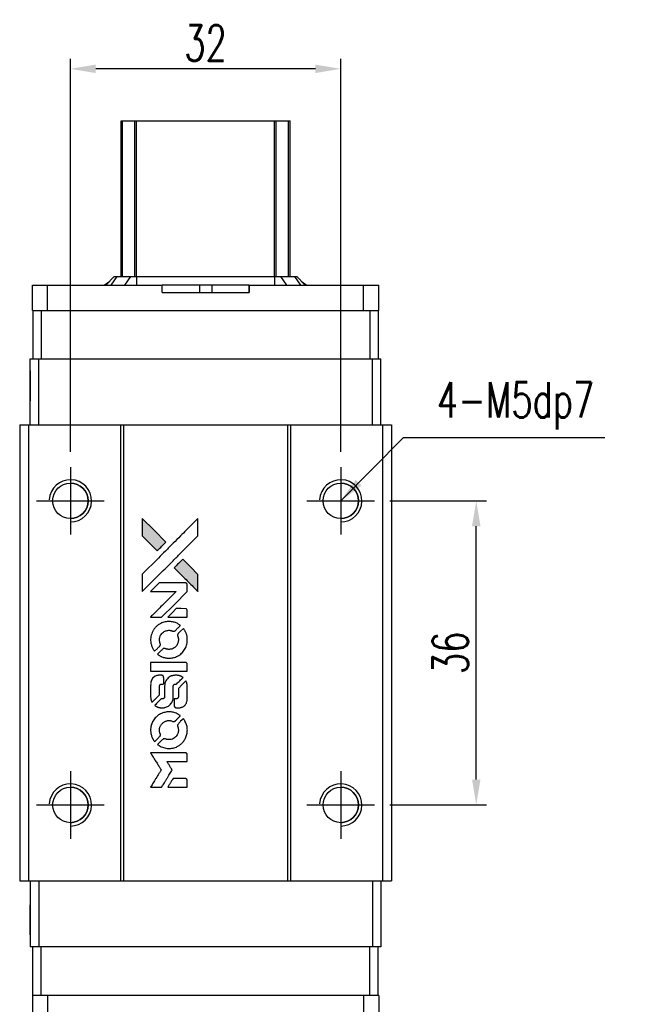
# Model space of a CAD drawing. Header units: millimetres. Extents: x 775 to 1066, y 434 to 676.
# Tile 2 of 3: x 794 to 867, y 559 to 676. Entities that reach past the tile are written whole.
import ezdxf

# ---------------------------------------------------------------- set-up
doc = ezdxf.new("R2010")
doc.units = ezdxf.units.MM
doc.header["$LTSCALE"] = 0.15
doc.layers.get('0').update_dxf_attribs({"linetype": 'CONTINUOUS'})
doc.layers.get('Defpoints').update_dxf_attribs({"linetype": 'CONTINUOUS'})
doc.layers.add('DIM', color=4, linetype='CONTINUOUS')
doc.styles.add('DIM-7', font='SIMPLEX.shx', dxfattribs={"width": 0.7, "bigfont": 'chineset.shx'})
doc.dimstyles.new('CNS', dxfattribs={"dimtxt": 3.5, "dimasz": 2.5, "dimexe": 1, "dimexo": 1.5, "dimgap": 0.09, "dimtad": 0, "dimdsep": 46, "dimtxsty": 'DIM-7', "dimcen": 0.09, "dimclrd": 4, "dimclre": 4, "dimclrt": 4, "dimadec": 0, "dimazin": 0, "dimtfac": 1, "dimtix": 1, "dimtmove": 2, "dimatfit": 3, "dimfxl": 1, "dimtvp": 0.971429, "dimtolj": 1, "dimarcsym": 0})

# ---------------------------------------------------------------- blocks, each defined once
blk = doc.blocks.new('*D48')
at = {"layer": 'Defpoints', "color": 0}
for p in [(836.48, 618.83), (848.52, 618.83), (836.48, 582.83)]:
    blk.add_point(p, dxfattribs=at)
at = {"layer": 'DIM', "color": 7, "lineweight": -2}
for p, q in [((838.28, 618.83), (849.72, 618.83)), ((848.52, 585.83), (848.52, 615.83)), ((838.28, 582.83), (849.72, 582.83))]:
    blk.add_line(p, q, dxfattribs=at)
at = {"layer": 'DIM', "color": 7}
for points in [[(848.02, 615.83), (849.02, 615.83), (848.52, 618.83)], [(848.02, 585.83), (849.02, 585.83), (848.52, 582.83)]]:
    blk.add_solid(points, dxfattribs=at)
at = {"layer": 'DIM', "color": 7, "insert": (845.46, 600.83), "char_height": 4.2, "attachment_point": 5, "rotation": 90, "style": 'DIM-7'}
blk.add_mtext('\\A1;36', dxfattribs=at)
blk = doc.blocks.new('A$C65c57811')
at = {"linetype": 'Continuous'}
h = blk.add_hatch(color=256, dxfattribs=at)
h.dxf.hatch_style = 1
h.paths.add_polyline_path([(0, 31.81), (0, 30.78), (0, 29.76), (0.89, 28.87, 0.000288), (1.23, 28.53, 0.000479), (1.52, 28.24, 0.000013), (1.79, 27.99, 0.197177), (1.79, 27.98, 0.197497), (1.79, 27.99, 0.00004), (1.94, 28.13, 0.000834), (2.11, 28.3, 0.000506), (2.3, 28.49), (2.81, 29), (1.41, 30.41)])
h.paths.add_polyline_path([(4.81, 27), (4.3, 26.49, 0.000476), (4.11, 26.29, 0.000789), (3.94, 26.13, 0.000035), (3.79, 25.98, 0.19758), (3.79, 25.97, 0.198396), (3.79, 25.97, 0.000019), (4, 25.77, 0.000582), (4.22, 25.54, 0.000351), (4.49, 25.27, 0.000108), (5.62, 24.15, 0.000692), (6.19, 23.58, 0.000077), (6.59, 23.19, 0.197527), (6.6, 23.18, 0.410181), (6.61, 23.19, 0.000493), (6.61, 23.4, 0.002424), (6.61, 23.69, 0.000529), (6.61, 24.19), (6.61, 25.2), (5.71, 26.1)])
for points in [[(0.89, 28.87, 0.000288), (1.23, 28.53, 0.000479), (1.52, 28.24, 0.000013), (1.79, 27.99, 0.197177), (1.79, 27.98, 0.197497), (1.79, 27.99, 0.00004), (1.94, 28.13, 0.000836), (2.11, 28.3, 0.000505), (2.3, 28.49), (2.81, 29), (1.41, 30.41), (0, 31.81), (0, 30.78), (0, 29.76)], [(1.24, 24.39, -0.000056), (1.85, 25.01, -0.000021), (2.72, 25.87, -0.000021), (3.66, 26.81, -0.000025), (4.54, 27.69), (6.61, 29.75), (6.61, 30.78), (6.61, 31.8), (5.22, 30.42, 0.000274), (4.55, 29.76, 0.000123), (3.68, 28.88, 0.000121), (2.75, 27.96, 0.000165), (1.92, 27.13), (0, 25.22), (0, 24.19), (0, 23.16)], [(4.49, 25.27, 0.000108), (5.62, 24.15, 0.000692), (6.19, 23.58, 0.000077), (6.59, 23.19, 0.197527), (6.6, 23.18, 0.410182), (6.61, 23.19, 0.000493), (6.61, 23.4, 0.002424), (6.61, 23.69, 0.000529), (6.61, 24.19), (6.61, 25.2), (5.71, 26.1), (4.81, 27), (4.3, 26.49, 0.000476), (4.11, 26.29, 0.000789), (3.94, 26.13, 0.000035), (3.79, 25.98, 0.19758), (3.79, 25.97, 0.198396), (3.79, 25.97, 0.000019), (4, 25.77, 0.000582), (4.22, 25.54, 0.000351)], [(1.64, 20.12), (2.3, 20.12), (3.82, 21.64), (5.34, 23.17), (5.34, 23.59, 0.0008), (5.33, 23.86, 0.010795), (5.33, 23.96, 0.030495), (5.32, 24.02, 0.080372), (5.31, 24.06, 0.03816), (5.29, 24.09, 0.041799), (5.26, 24.12, 0.042486), (5.23, 24.15, 0.042078), (5.19, 24.17, 0.099276), (5.14, 24.18, 0.003302), (4.93, 24.18, 0.002586), (4.56, 24.19, 0.000204), (3.57, 24.18), (2, 24.18), (1.49, 23.67), (0.99, 23.17), (2.5, 23.16), (4.02, 23.16), (2.52, 21.67, 0.000253), (1.94, 21.09, 0.000412), (1.45, 20.6, 0.000041), (1.02, 20.17, 0.041338), (1, 20.15), (0.98, 20.12)], [(4.19, 20.12), (5.34, 20.12), (5.34, 20.55), (5.33, 20.97), (5.3, 21.02, 0.03146), (5.29, 21.05, 0.026444), (5.27, 21.07, 0.026444), (5.25, 21.09, 0.031457), (5.22, 21.1), (5.17, 21.13), (4.61, 21.14), (4.04, 21.14), (3.54, 20.64, 0.000745), (3.35, 20.44, 0.001228), (3.19, 20.28, 0.000087), (3.05, 20.13, 0.195134), (3.04, 20.13, 0.412117), (3.05, 20.12, 0.000048), (3.38, 20.12, 0.00109), (3.75, 20.12, 0.000653)], [(1.01, 17.21, 0.023681), (1.04, 17.03, 0.022402), (1.09, 16.85, 0.021929), (1.15, 16.67, 0.020503), (1.23, 16.49, 0.013745), (1.28, 16.39, 0.009767), (1.34, 16.28, 0.009658), (1.41, 16.18, 0.027804), (1.46, 16.12), (1.48, 16.09), (1.8, 16.41, 0.002053), (1.95, 16.56, 0.006738), (2.05, 16.67, 0.007826), (2.11, 16.74, 0.063909), (2.14, 16.78, 0.061532), (2.16, 16.83, 0.068674), (2.16, 16.89, 0.052072), (2.15, 16.96, 0.019648), (2.12, 17.05, -0.018366), (2.09, 17.17, -0.0288), (2.07, 17.27, -0.029061), (2.06, 17.37, -0.019155), (2.06, 17.49, -0.053809), (2.09, 17.74, -0.058833), (2.18, 17.98, -0.058566), (2.33, 18.18, -0.052525), (2.52, 18.36, -0.044733), (2.68, 18.46, -0.040573), (2.86, 18.53, -0.041123), (3.05, 18.57, -0.04951), (3.24, 18.58, -0.017369), (3.32, 18.57, -0.024255), (3.4, 18.56, -0.023787), (3.47, 18.53, -0.015798), (3.55, 18.5, 0.010631), (3.61, 18.48, 0.033653), (3.64, 18.47, 0.037806), (3.68, 18.47, 0.016307), (3.73, 18.47, 0.068179), (3.82, 18.48, 0.095747), (3.89, 18.52, 0.033418), (3.99, 18.6, 0.002133), (4.26, 18.88, 0.001452), (4.41, 19.03, 0.012393), (4.48, 19.1, 0.020479), (4.51, 19.15, 0.344362), (4.51, 19.16, 0.074287), (4.47, 19.2, 0.005454), (4.35, 19.27, 0.008391), (4.23, 19.35, 0.017097), (4.13, 19.4, 0.027375), (3.93, 19.49, 0.02835), (3.71, 19.55, 0.027723), (3.49, 19.59, 0.023913), (3.26, 19.61, 0.027047), (2.97, 19.6, 0.031685), (2.71, 19.56, 0.032425), (2.45, 19.49, 0.031013), (2.21, 19.39, 0.037914), (1.91, 19.22, 0.040153), (1.66, 19, 0.039834), (1.44, 18.75, 0.036173), (1.25, 18.46, 0.040752), (1.13, 18.17, 0.035885), (1.04, 17.86, 0.035491), (1, 17.53, 0.037615)], [(1.9, 15.69, 0.018008), (1.99, 15.63, 0.009842), (2.11, 15.56, 0.009807), (2.23, 15.49, 0.015716), (2.34, 15.44, 0.048467), (2.73, 15.32, 0.045841), (3.14, 15.27, 0.046006), (3.55, 15.3, 0.049638), (3.94, 15.4, 0.064819), (4.45, 15.67, 0.06695), (4.86, 16.06, 0.066691), (5.16, 16.54, 0.063505), (5.33, 17.09, 0.03135), (5.34, 17.23, 0.010439), (5.34, 17.44, 0.010391), (5.34, 17.65, 0.032408), (5.33, 17.79, 0.015696), (5.29, 17.95, 0.018095), (5.25, 18.11, 0.018551), (5.2, 18.25, 0.018352), (5.13, 18.4, 0.015568), (5.08, 18.49, 0.009832), (5.02, 18.6, 0.009795), (4.95, 18.7, 0.023727), (4.9, 18.77), (4.88, 18.8), (4.56, 18.48, 0.001528), (4.38, 18.31, 0.010022), (4.3, 18.22, 0.019586), (4.25, 18.16, 0.061865), (4.22, 18.11, 0.055054), (4.2, 18.05, 0.061607), (4.19, 17.98, 0.048725), (4.21, 17.9, 0.020221), (4.23, 17.8, -0.017722), (4.27, 17.69, -0.02685), (4.29, 17.59, -0.02759), (4.3, 17.49, -0.020233), (4.29, 17.38, -0.04793), (4.26, 17.17, -0.048386), (4.19, 16.98, -0.047866), (4.09, 16.79, -0.044964), (3.95, 16.63, -0.04333), (3.78, 16.49, -0.050921), (3.59, 16.39, -0.051473), (3.4, 16.34, -0.0459), (3.19, 16.32, -0.019014), (3.08, 16.32, -0.024114), (2.99, 16.33, -0.025081), (2.9, 16.35, -0.023892), (2.81, 16.38, 0.008624), (2.74, 16.41, 0.026486), (2.69, 16.42, 0.035074), (2.65, 16.43, 0.02756), (2.61, 16.43, 0.087163), (2.53, 16.42, 0.073291), (2.47, 16.38, 0.028074), (2.37, 16.29, 0.002594), (2.14, 16.07), (1.82, 15.74)], [(3.17, 13.75), (5.33, 13.75), (5.33, 14.18), (5.33, 14.6), (5.31, 14.65, 0.071429), (5.28, 14.7, 0.054799), (5.23, 14.73, 0.053585), (5.18, 14.76, 0.060698), (5.13, 14.77, 0.033975), (5.04, 14.78, 0.000112), (3.94, 14.78, 0.000726), (2.86, 14.78, 0.001084), (1.92, 14.77), (1, 14.77), (1, 14.26), (1, 13.75)], [(1.01, 10.58, 0.018538), (1.02, 10.51, 0.010695), (1.03, 10.44, 0.01068), (1.05, 10.36, 0.017678), (1.07, 10.29, 0.013849), (1.1, 10.22, 0.011814), (1.13, 10.15, 0.004513), (1.16, 10.08, 0.290035), (1.17, 10.07, 0.196418), (1.18, 10.07, 0.000124), (1.3, 10.2, 0.001477), (1.44, 10.34, 0.000898), (1.61, 10.5), (2.04, 10.93), (2.05, 11.47, -0.001471), (2.05, 11.88, -0.028714), (2.06, 12.01, -0.097073), (2.08, 12.08, -0.084199), (2.13, 12.14, -0.042698), (2.17, 12.17, -0.053912), (2.21, 12.19, -0.051004), (2.25, 12.2, -0.032967), (2.31, 12.2, 0.00807), (2.34, 12.2, 0.003023), (2.37, 12.2, 0.002994), (2.42, 12.21, 0.003629), (2.46, 12.21), (2.55, 12.22), (2.55, 12.63, 0.001618), (2.55, 12.83, 0.005206), (2.55, 12.96, 0.00535), (2.54, 13.05, 0.060675), (2.54, 13.09, 0.048484), (2.53, 13.11, 0.02389), (2.51, 13.13, 0.022812), (2.5, 13.15, 0.02462), (2.48, 13.17, 0.061781), (2.43, 13.22, 0.080179), (2.37, 13.24, 0.048561), (2.29, 13.25, 0.010021), (2.14, 13.25, 0.016602), (1.95, 13.25, 0.031409), (1.8, 13.23, 0.036474), (1.66, 13.19, 0.03439), (1.53, 13.13, 0.065928), (1.33, 12.99, 0.069066), (1.17, 12.8, 0.065697), (1.06, 12.57, 0.051559), (1.01, 12.3, 0.020904), (1.01, 12.15, 0.000451), (1, 11.44, 0.000419), (1, 10.72, 0.022759)], [(1.57, 9.63, 0.023289), (1.67, 9.57, 0.026845), (1.78, 9.51, 0.026047), (1.89, 9.47, 0.019751), (2.02, 9.43, 0.013249), (2.09, 9.42, 0.025169), (2.15, 9.41, 0.016532), (2.22, 9.41, 0.002937), (2.36, 9.41, 0.003317), (2.48, 9.41, 0.011808), (2.56, 9.41, 0.01777), (2.62, 9.42, 0.021476), (2.67, 9.43, 0.04325), (2.9, 9.5, 0.045753), (3.11, 9.61, 0.04649), (3.29, 9.75, 0.047672), (3.44, 9.93, 0.025315), (3.49, 10, 0.015208), (3.54, 10.09, 0.01512), (3.59, 10.19, 0.022488), (3.62, 10.28, 0.027857), (3.66, 10.42, 0.034138), (3.67, 10.55, 0.014286), (3.68, 10.75, 0.00124), (3.68, 11.25, -0.00103), (3.68, 11.56, -0.002552), (3.68, 11.79, -0.001594), (3.69, 11.97, -0.047676), (3.69, 12.01, -0.085307), (3.72, 12.09, -0.097789), (3.77, 12.14, -0.085947), (3.85, 12.18, -0.051339), (3.95, 12.2, 0.014634), (3.99, 12.2, 0.015028), (4.02, 12.21, 0.014927), (4.05, 12.22, 0.059415), (4.07, 12.22, 0.070595), (4.1, 12.25, 0.00028), (4.46, 12.61, 0.000111), (4.84, 12.98, 0.200239), (4.84, 12.99, 0.268906), (4.84, 13, 0.001866), (4.75, 13.05, 0.007532), (4.66, 13.1, 0.017818), (4.6, 13.13, 0.013256), (4.52, 13.16, 0.011636), (4.45, 13.19, 0.011528), (4.37, 13.21, 0.012303), (4.29, 13.23, 0.0423), (4.16, 13.25, 0.013657), (3.98, 13.25, 0.013857), (3.79, 13.24, 0.037428), (3.66, 13.23, 0.014927), (3.58, 13.2, 0.0122), (3.49, 13.18, 0.012518), (3.4, 13.15, 0.023062), (3.33, 13.12, 0.065961), (3.09, 12.95, 0.06055), (2.89, 12.72, 0.059676), (2.74, 12.45, 0.060497), (2.67, 12.15, 0.025683), (2.67, 12.09, 0.001528), (2.66, 11.9, 0.002124), (2.66, 11.65, 0.001173), (2.66, 11.36, -0.000809), (2.66, 10.84, -0.017164), (2.65, 10.68, -0.063931), (2.64, 10.6, -0.108429), (2.6, 10.54, -0.052941), (2.56, 10.51, -0.063675), (2.52, 10.49, -0.050562), (2.46, 10.47, -0.020337), (2.39, 10.46, 0.009897), (2.34, 10.46, 0.016482), (2.3, 10.45, 0.019019), (2.27, 10.45, 0.06043), (2.25, 10.44, 0.076267), (2.2, 10.41, 0.00054), (1.87, 10.07, 0.000307), (1.52, 9.72, 0.142594), (1.51, 9.69, 0.232419), (1.51, 9.68, 0.022995), (1.53, 9.67, 0.024627), (1.54, 9.65, 0.015407)], [(3.81, 9.57, 0.065483), (3.84, 9.52, 0.053271), (3.87, 9.48, 0.052018), (3.92, 9.44, 0.0556), (3.98, 9.42, 0.036839), (4.01, 9.41, 0.026922), (4.05, 9.4, 0.016905), (4.11, 9.4, 0.004317), (4.2, 9.4, 0.016369), (4.38, 9.4, 0.029936), (4.53, 9.42, 0.03418), (4.67, 9.46, 0.031327), (4.8, 9.51, 0.046935), (4.96, 9.61, 0.054053), (5.09, 9.73, 0.053701), (5.19, 9.88, 0.045364), (5.27, 10.06, 0.032479), (5.31, 10.21, 0.03386), (5.33, 10.37, 0.013578), (5.34, 10.61, 0.001155), (5.34, 11.25, 0.000413), (5.33, 11.79, 0.005008), (5.33, 12, 0.013199), (5.32, 12.12, 0.033956), (5.31, 12.2, 0.013909), (5.29, 12.29, 0.010864), (5.26, 12.39, 0.010938), (5.23, 12.47, 0.028702), (5.2, 12.53), (5.18, 12.58), (4.74, 12.14), (4.3, 11.7), (4.3, 11.19, -0.001504), (4.3, 10.97, -0.00328), (4.29, 10.81, -0.001901), (4.29, 10.67, -0.061333), (4.29, 10.64, -0.063621), (4.27, 10.6, -0.048633), (4.24, 10.56, -0.046769), (4.2, 10.52, -0.047961), (4.15, 10.49, -0.02678), (4.11, 10.47, -0.050957), (4.08, 10.46, -0.029398), (4.04, 10.46, -0.00401), (3.94, 10.46), (3.79, 10.45), (3.79, 10.04, 0.001061), (3.79, 9.79, 0.009147), (3.8, 9.69, 0.020721), (3.8, 9.62, 0.051619)], [(1.01, 6.53, 0.024131), (1.04, 6.34, 0.022344), (1.09, 6.15, 0.021883), (1.15, 5.97, 0.020884), (1.23, 5.78, 0.010669), (1.29, 5.68, 0.010389), (1.35, 5.58, 0.010913), (1.41, 5.49, 0.022227), (1.46, 5.42), (1.48, 5.39), (1.8, 5.72, 0.002452), (1.92, 5.85, 0.003628), (2.03, 5.96, 0.001662), (2.12, 6.06, 0.070159), (2.14, 6.09, 0.047671), (2.15, 6.1, 0.018624), (2.15, 6.13, 0.017921), (2.16, 6.16, 0.018804), (2.16, 6.19, 0.018255), (2.16, 6.23, 0.041312), (2.16, 6.26, 0.037164), (2.15, 6.3, 0.012342), (2.13, 6.34, -0.015101), (2.09, 6.45, -0.035998), (2.07, 6.54, -0.033244), (2.06, 6.63, -0.011249), (2.06, 6.76, -0.004059), (2.06, 6.87, -0.019693), (2.06, 6.93, -0.027943), (2.07, 6.98, -0.014411), (2.09, 7.04, -0.033089), (2.14, 7.19, -0.033887), (2.21, 7.32, -0.034021), (2.29, 7.45, -0.033942), (2.4, 7.56, -0.02816), (2.51, 7.67, -0.035032), (2.63, 7.75, -0.035269), (2.76, 7.81, -0.029196), (2.91, 7.86, -0.037862), (3.08, 7.89, -0.043657), (3.24, 7.89, -0.043064), (3.4, 7.86, -0.035184), (3.57, 7.81, 0.033699), (3.65, 7.78, 0.052815), (3.72, 7.77, 0.059167), (3.79, 7.78, 0.058972), (3.85, 7.8, 0.059208), (3.9, 7.83, 0.021125), (3.96, 7.88, 0.008691), (4.06, 7.98, 0.000851), (4.3, 8.23, 0.001873), (4.42, 8.35, 0.013884), (4.48, 8.41, 0.022355), (4.51, 8.45, 0.341453), (4.51, 8.47, 0.073011), (4.48, 8.5, 0.004587), (4.36, 8.57, 0.00748), (4.24, 8.65, 0.016837), (4.15, 8.7, 0.028606), (3.92, 8.8, 0.031352), (3.69, 8.87, 0.031004), (3.45, 8.91, 0.0268), (3.2, 8.92, 0.026698), (2.93, 8.91, 0.03002), (2.68, 8.86, 0.030357), (2.43, 8.79, 0.028554), (2.19, 8.69, 0.062944), (1.74, 8.39, 0.062206), (1.38, 7.99, 0.062448), (1.13, 7.51, 0.064355), (1.01, 7, 0.017377), (1.01, 6.89, 0.008369), (1, 6.76, 0.008367), (1.01, 6.63, 0.01757)], [(1.89, 5, 0.064158), (2.4, 4.73, 0.06356), (2.95, 4.6, 0.064004), (3.52, 4.61, 0.066747), (4.06, 4.76, 0.04321), (4.39, 4.95, 0.044737), (4.69, 5.18, 0.044901), (4.94, 5.47, 0.044184), (5.13, 5.8, 0.026293), (5.23, 6.04, 0.033344), (5.3, 6.28, 0.033227), (5.34, 6.53, 0.025815), (5.35, 6.8, 0.023119), (5.33, 7.06, 0.031044), (5.29, 7.29, 0.031337), (5.22, 7.51, 0.024258), (5.11, 7.75, 0.015622), (5.07, 7.83, 0.008495), (5.01, 7.92, 0.008415), (4.95, 8.02, 0.020814), (4.9, 8.08), (4.88, 8.11), (4.56, 7.8, 0.002843), (4.33, 7.57, 0.033917), (4.25, 7.47, 0.087906), (4.21, 7.4, 0.073302), (4.2, 7.31, 0.022047), (4.2, 7.27, 0.026465), (4.2, 7.23, 0.022233), (4.21, 7.19, 0.009985), (4.23, 7.13, -0.039011), (4.28, 6.93, -0.044398), (4.3, 6.74, -0.045096), (4.28, 6.54, -0.04265), (4.22, 6.35, -0.071154), (4.07, 6.08, -0.068827), (3.85, 5.86, -0.068713), (3.58, 5.7, -0.070507), (3.28, 5.63, -0.028605), (3.15, 5.63, -0.031418), (3.03, 5.64, -0.031044), (2.9, 5.66, -0.02668), (2.78, 5.71, 0.038913), (2.7, 5.73, 0.043732), (2.63, 5.74, 0.047754), (2.56, 5.74, 0.075756), (2.5, 5.72, 0.07294), (2.47, 5.7, 0.003456), (2.39, 5.62, 0.005023), (2.28, 5.52, 0.002422), (2.14, 5.38, 0.000819), (2.02, 5.26, 0.001349), (1.91, 5.15, 0.0001), (1.82, 5.06, 0.205335), (1.82, 5.06, 0.219821), (1.82, 5.05, 0.002494), (1.84, 5.04, 0.007089), (1.87, 5.02, 0.004494)], [(1.65, 0), (2.3, 0), (2.41, 0.18, -0.000297), (2.48, 0.29, -0.000037), (2.63, 0.53, -0.000043), (2.8, 0.81, -0.000036), (2.99, 1.12, 0.000044), (3.17, 1.41, 0.000063), (3.33, 1.68, 0.000035), (3.47, 1.9, 0.0009), (3.5, 1.96), (3.56, 2.05), (3.49, 2.16, 0.001175), (3.45, 2.23, 0.000208), (3.37, 2.35, 0.000225), (3.28, 2.5, 0.000203), (3.18, 2.65, -0.000711), (3.1, 2.79, -0.001119), (3.02, 2.92, -0.000263), (2.95, 3.02, -0.04589), (2.95, 3.04, -0.519312), (2.95, 3.05, -0.001914), (3.13, 3.05, -0.003124), (3.42, 3.05, -0.000285), (4.14, 3.05), (5.34, 3.05), (5.34, 3.47, 0.001727), (5.34, 3.77, 0.025279), (5.33, 3.88, 0.073886), (5.32, 3.94, 0.07426), (5.28, 3.99, 0.03264), (5.27, 4.01, 0.01784), (5.25, 4.02, 0.017712), (5.23, 4.04, 0.026854), (5.21, 4.05), (5.17, 4.07), (3.08, 4.07), (0.99, 4.07), (1, 4.05, -0.004595), (1.01, 4.04, -0.00016), (1.05, 3.97, -0.000298), (1.1, 3.9, -0.000208), (1.15, 3.81, 0.000986), (1.31, 3.56, 0.00025), (1.56, 3.16, 0.000268), (1.83, 2.73, 0.000436), (2.06, 2.36, -0.002932), (2.14, 2.24, -0.004718), (2.2, 2.14, -0.001113), (2.25, 2.05, -0.227179), (2.25, 2.04, -0.045982), (2.25, 2.03, -0.000145), (2.17, 1.91, -0.000825), (2.09, 1.77, -0.000517), (1.99, 1.61, 0.000056), (1.64, 1.05, 0.000289), (1.45, 0.75, 0.000481), (1.31, 0.52, 0.000418), (1.17, 0.28), (0.99, 0)], [(4.19, 0), (5.34, 0), (5.34, 0.42, 0.000842), (5.34, 0.69, 0.010591), (5.34, 0.79, 0.028995), (5.33, 0.84, 0.069543), (5.32, 0.88, 0.051063), (5.3, 0.92, 0.039932), (5.26, 0.96, 0.039414), (5.23, 0.99, 0.045845), (5.19, 1.01, 0.094811), (5.15, 1.02, 0.007124), (5.03, 1.02, 0.004713), (4.84, 1.03, 0.000534), (4.4, 1.03), (3.66, 1.03), (3.59, 0.92, 0.000828), (3.4, 0.61, 0.000879), (3.22, 0.31, 0.000048), (3.04, 0.01, 0.137596), (3.03, 0, 0.413028), (3.04, 0, 0.000016), (3.37, 0, 0.000623), (3.74, 0, 0.000374)]]:
    blk.add_lwpolyline(points, format="xyb", close=True)
blk = doc.blocks.new('*D49')
at = {"layer": 'Defpoints', "color": 0}
for p in [(800.48, 669.97), (800.48, 622.83), (832.48, 622.83)]:
    blk.add_point(p, dxfattribs=at)
at = {"layer": 'DIM', "color": 7, "lineweight": -2}
for p, q in [((800.48, 624.63), (800.48, 671.17)), ((832.48, 624.63), (832.48, 671.17)), ((829.48, 669.97), (803.48, 669.97))]:
    blk.add_line(p, q, dxfattribs=at)
at = {"layer": 'DIM', "color": 7}
for points in [[(803.48, 670.47), (803.48, 669.47), (800.48, 669.97)], [(829.48, 670.47), (829.48, 669.47), (832.48, 669.97)]]:
    blk.add_solid(points, dxfattribs=at)
at = {"layer": 'DIM', "color": 7, "insert": (816.48, 673.03), "char_height": 4.2, "attachment_point": 5, "style": 'DIM-7'}
blk.add_mtext('\\A1;32', dxfattribs=at)

msp = doc.modelspace()

# ---------------------------------------------------------------- linework, layer by layer
at = {"color": 7, "linetype": 'Continuous', "lineweight": 25}
for p, q in [((806.483, 645.38), (806.483, 663.83)), ((806.483, 645.38), (806.483, 663.83)), ((806.483, 645.38), (806.483, 663.83)), ((806.483, 663.83), (806.483, 645.38)), ((806.649, 645.38), (806.649, 663.83)), ((808.129, 645.38), (808.129, 663.83)), ((808.327, 663.83), (824.639, 663.83)), ((808.327, 645.38), (808.327, 663.83)), ((824.639, 645.38), (824.639, 663.83)), ((824.837, 645.38), (824.837, 663.83)), ((826.317, 645.38), (826.317, 663.83)), ((826.483, 645.38), (826.483, 663.83)), ((804.487, 644.38), (805.155, 644.853)), ((805.683, 645.38), (804.683, 644.38)), ((805.683, 645.38), (804.683, 644.38)), ((805.968, 645.38), (805.252, 644.38)), ((805.683, 645.38), (805.968, 645.38)), ((805.683, 645.38), (805.683, 645.38)), ((805.968, 645.38), (807.612, 645.38)), ((807.612, 645.38), (806.896, 644.38)), ((807.612, 645.38), (808.327, 645.38)), ((808.327, 645.38), (808.327, 644.38)), ((808.327, 645.38), (824.639, 645.38)), ((824.639, 645.38), (824.639, 644.38)), ((824.639, 645.38), (825.354, 645.38)), ((825.354, 645.38), (826.069, 644.38)), ((825.354, 645.38), (826.998, 645.38)), ((826.998, 645.38), (827.713, 644.38)), ((826.998, 645.38), (827.283, 645.38)), ((827.283, 645.38), (828.283, 644.38)), ((827.811, 644.852), (828.478, 644.38)), ((795.983, 641.38), (795.983, 644.38)), ((795.983, 644.38), (797.783, 644.38)), ((795.983, 643.48), (795.983, 644.38)), ((795.983, 641.38), (795.983, 644.38)), ((795.983, 643.48), (795.983, 644.38)), ((795.983, 644.38), (795.983, 644.38)), ((795.983, 644.38), (795.983, 644.38)), ((795.983, 644.38), (795.983, 644.38)), ((795.983, 643.48), (795.983, 643.48)), ((797.783, 641.38), (797.783, 644.38)), ((797.783, 644.38), (811.34, 644.38)), ((811.34, 643.48), (811.34, 644.38)), ((815.76, 644.38), (811.34, 644.38)), ((811.34, 643.48), (821.626, 643.48)), ((815.76, 644.38), (815.76, 643.48)), ((817.206, 644.38), (815.76, 644.38)), ((817.206, 644.38), (817.206, 643.48)), ((821.626, 644.38), (817.206, 644.38)), ((821.626, 643.48), (821.626, 644.38)), ((821.626, 644.38), (835.183, 644.38)), ((821.626, 644.38), (821.626, 643.48)), ((821.626, 644.38), (821.626, 644.38)), ((821.626, 643.48), (821.626, 644.38)), ((821.626, 644.38), (821.626, 643.48)), ((821.626, 643.48), (821.626, 643.48)), ((835.183, 641.38), (835.183, 644.38)), ((835.183, 644.38), (836.983, 644.38)), ((836.983, 641.38), (836.983, 644.38)), ((795.983, 641.38), (796.033, 641.38)), ((795.983, 641.38), (795.983, 641.38)), ((796.033, 641.38), (796.033, 635.63)), ((796.033, 641.38), (797.033, 641.38)), ((796.033, 641.38), (796.033, 635.63)), ((797.033, 641.38), (797.033, 635.63)), ((797.033, 641.38), (797.525, 641.38)), ((797.525, 641.38), (797.783, 641.38)), ((797.783, 641.38), (835.183, 641.38)), ((835.183, 641.38), (835.441, 641.38)), ((835.441, 641.38), (835.927, 641.38)), ((835.927, 641.38), (835.927, 635.63)), ((835.927, 641.38), (836.927, 641.38)), ((836.927, 641.38), (836.983, 641.38)), ((836.927, 641.38), (836.927, 635.63)), ((795.733, 627.83), (795.733, 635.63)), ((795.733, 635.63), (796.733, 635.63)), ((795.733, 627.83), (795.733, 635.63)), ((795.733, 635.63), (795.733, 635.63)), ((796.733, 627.83), (796.733, 635.63)), ((796.733, 635.63), (836.233, 635.63)), ((836.233, 627.83), (836.233, 635.63)), ((836.233, 635.63), (837.233, 635.63)), ((837.233, 627.83), (837.233, 635.63)), ((794.483, 627.83), (794.483, 573.83)), ((794.483, 627.83), (795.533, 627.83)), ((794.483, 627.83), (794.483, 573.83)), ((794.483, 627.83), (794.483, 627.83)), ((795.533, 627.83), (795.533, 573.83)), ((795.533, 627.83), (806.433, 627.83)), ((806.433, 627.83), (806.433, 573.83)), ((806.433, 627.83), (806.783, 627.83)), ((806.783, 627.83), (806.783, 573.83)), ((806.783, 627.83), (826.183, 627.83)), ((826.183, 627.83), (826.183, 573.83)), ((826.183, 627.83), (826.533, 627.83)), ((826.533, 627.83), (826.533, 573.83)), ((826.533, 627.83), (837.433, 627.83)), ((837.433, 627.83), (837.433, 573.83)), ((837.433, 627.83), (838.483, 627.83)), ((838.483, 627.83), (838.483, 573.83)), ((794.483, 573.83), (795.533, 573.83)), ((794.483, 573.83), (794.483, 573.83)), ((794.483, 573.83), (794.483, 573.83)), ((795.533, 573.83), (806.433, 573.83)), ((795.733, 573.83), (795.733, 566.03)), ((795.733, 573.83), (795.733, 566.03)), ((796.733, 573.83), (796.733, 566.03)), ((806.433, 573.83), (806.783, 573.83)), ((806.783, 573.83), (826.183, 573.83)), ((826.183, 573.83), (826.533, 573.83)), ((826.533, 573.83), (837.433, 573.83)), ((836.233, 573.83), (836.233, 566.03)), ((837.233, 573.83), (837.233, 566.03)), ((837.433, 573.83), (838.483, 573.83)), ((796.733, 566.03), (795.733, 566.03)), ((795.733, 566.03), (795.733, 566.03)), ((796.033, 560.28), (796.033, 566.03)), ((796.033, 560.28), (796.033, 566.03)), ((836.233, 566.03), (796.733, 566.03)), ((797.033, 560.28), (797.033, 566.03)), ((835.927, 560.28), (835.927, 566.03)), ((837.233, 566.03), (836.233, 566.03)), ((836.927, 560.28), (836.927, 566.03)), ((795.983, 560.28), (795.983, 557.28)), ((796.033, 560.28), (795.983, 560.28)), ((795.983, 560.28), (795.983, 557.28)), ((795.983, 560.28), (795.983, 560.28)), ((797.033, 560.28), (796.033, 560.28)), ((797.525, 560.28), (797.033, 560.28)), ((797.783, 560.28), (797.525, 560.28)), ((797.783, 560.28), (797.783, 557.28)), ((835.183, 560.28), (797.783, 560.28)), ((835.183, 560.28), (835.183, 557.28)), ((835.441, 560.28), (835.183, 560.28)), ((835.927, 560.28), (835.441, 560.28)), ((836.927, 560.28), (835.927, 560.28)), ((836.983, 560.28), (836.927, 560.28)), ((836.983, 560.28), (836.983, 557.28))]:
    msp.add_line(p, q, dxfattribs=at)
for p, q in [((800.483, 622.83), (800.483, 614.83)), ((832.483, 622.83), (832.483, 614.83)), ((796.483, 618.83), (804.483, 618.83)), ((828.483, 618.83), (836.483, 618.83)), ((800.483, 586.83), (800.483, 578.83)), ((832.483, 586.83), (832.483, 578.83)), ((796.483, 582.83), (804.483, 582.83)), ((828.483, 582.83), (836.483, 582.83))]:
    msp.add_line(p, q)
at = {"color": 7, "linetype": 'Continuous', "lineweight": 25, "flags": 128}
for points in [[(795.733, 630.655), (795.733, 630.716), (795.733, 630.893), (795.733, 631.175), (795.733, 631.543), (795.733, 631.971), (795.733, 632.43), (795.733, 632.89), (795.733, 633.318), (795.733, 633.685), (795.733, 633.967), (795.733, 634.145), (795.733, 634.205), (795.733, 634.145), (795.733, 633.967), (795.733, 633.685), (795.733, 633.318), (795.733, 632.89), (795.733, 632.43), (795.733, 631.971), (795.733, 631.543), (795.733, 631.175), (795.733, 630.893), (795.733, 630.716), (795.733, 630.655)], [(795.733, 571.005), (795.733, 570.945), (795.733, 570.767), (795.733, 570.485), (795.733, 570.118), (795.733, 569.69), (795.733, 569.23), (795.733, 568.771), (795.733, 568.343), (795.733, 567.975), (795.733, 567.693), (795.733, 567.516), (795.733, 567.455), (795.733, 567.516), (795.733, 567.693), (795.733, 567.975), (795.733, 568.343), (795.733, 568.771), (795.733, 569.23), (795.733, 569.69), (795.733, 570.118), (795.733, 570.485), (795.733, 570.767), (795.733, 570.945), (795.733, 571.005)]]:
    msp.add_lwpolyline(points, dxfattribs=at)
at = {"color": 7, "linetype": 'Continuous', "lineweight": 25}
for centre in [(800.483, 618.83), (832.483, 618.83), (800.483, 582.83), (832.483, 582.83)]:
    msp.add_circle(centre, 2.1, dxfattribs=at)
for centre in [(800.483, 618.83), (832.483, 618.83), (800.483, 582.83), (832.483, 582.83)]:
    msp.add_arc(centre, 2.5, 270, 176.87428)
for centre, start, end in [((800.483, 618.83), 0, 90), ((832.483, 618.83), 0, 90), ((800.483, 618.83), 270, 0), ((832.483, 618.83), 270, 0), ((800.483, 582.83), 0, 90), ((832.483, 582.83), 0, 90), ((800.483, 582.83), 270, 0), ((832.483, 582.83), 270, 0)]:
    msp.add_arc(centre, 2.1, start, end, dxfattribs=at)
for points, knots in [([(806.483, 663.83), (806.483, 663.83), (806.499, 663.83), (806.561, 663.83), (806.607, 663.83), (806.649, 663.83)], [0, 0, 0, 0, 0.5, 0.5, 1, 1, 1, 1]), ([(806.649, 663.83), (806.823, 663.83), (807.001, 663.83), (807.339, 663.83), (807.499, 663.83), (807.771, 663.83), (807.884, 663.83), (808.05, 663.83), (808.104, 663.83), (808.129, 663.83)], [0, 0, 0, 0, 0.25, 0.25, 0.5, 0.5, 0.75, 0.75, 1, 1, 1, 1]), ([(808.129, 663.83), (808.135, 663.83), (808.159, 663.83), (808.234, 663.83), (808.283, 663.83), (808.327, 663.83)], [0, 0, 0, 0, 0.5, 0.5, 1, 1, 1, 1]), ([(824.639, 663.83), (824.682, 663.83), (824.732, 663.83), (824.807, 663.83), (824.83, 663.83), (824.837, 663.83)], [0, 0, 0, 0, 0.5, 0.5, 1, 1, 1, 1]), ([(824.837, 663.83), (824.862, 663.83), (824.915, 663.83), (825.081, 663.83), (825.194, 663.83), (825.467, 663.83), (825.626, 663.83), (825.964, 663.83), (826.143, 663.83), (826.317, 663.83)], [0, 0, 0, 0, 0.25, 0.25, 0.5, 0.5, 0.75, 0.75, 1, 1, 1, 1]), ([(826.317, 663.83), (826.359, 663.83), (826.404, 663.83), (826.467, 663.83), (826.483, 663.83), (826.483, 663.83)], [0, 0, 0, 0, 0.5, 0.5, 1, 1, 1, 1])]:
    msp.add_open_spline(points, degree=3, knots=knots, dxfattribs=at)

# ---------------------------------------------------------------- block references
msp.add_blockref('A$C65c57811', (808.975, 584.93))

# ---------------------------------------------------------------- texts
at = {"layer": 'DIM', "color": 0, "insert": (843.855, 627.294), "char_height": 4.2, "attachment_point": 7, "style": 'DIM-7'}
msp.add_mtext('4-M5dp7', dxfattribs=at)

# ---------------------------------------------------------------- dimensions: what is measured, and where the dimension line sits
at = {"layer": 'DIM', "color": 0}
dim = msp.add_linear_dim(base=(800.483, 669.972), p1=(832.483, 622.83), p2=(800.483, 622.83), dimstyle='CNS', override={"dimscale": 1.2, "dimgap": 0.8, "dimtad": 1, "dimclrd": 7, "dimclre": 7, "dimclrt": 7, "dimtmove": 1}, dxfattribs=at)
dim.commit()
dim.dimension.update_dxf_attribs({"geometry": '*D49', "text_midpoint": (816.483, 673.032)})
dim = msp.add_linear_dim(base=(848.522, 618.83), p1=(836.483, 582.83), p2=(836.483, 618.83), angle=90, dimstyle='CNS', override={"dimscale": 1.2, "dimgap": 0.8, "dimtad": 1, "dimclrd": 7, "dimclre": 7, "dimclrt": 7, "dimtmove": 1}, dxfattribs=at)
dim.commit()
dim.dimension.update_dxf_attribs({"geometry": '*D48', "text_midpoint": (845.462, 600.83)})

# ---------------------------------------------------------------- leaders
at = {"layer": 'DIM', "color": 0, "annotation_type": 0, "has_hookline": 1, "hookline_direction": 0, "text_width": 19.88}
msp.add_leader([(832.483, 618.83), (839.895, 626.334), (842.895, 626.334)], dimstyle='CNS', override={"dimscale": 1.2, "dimgap": 0.8, "dimtad": 1, "dimclrd": 7, "dimclre": 4, "dimtmove": 1}, dxfattribs=at)

doc.saveas('drawing.dxf')
